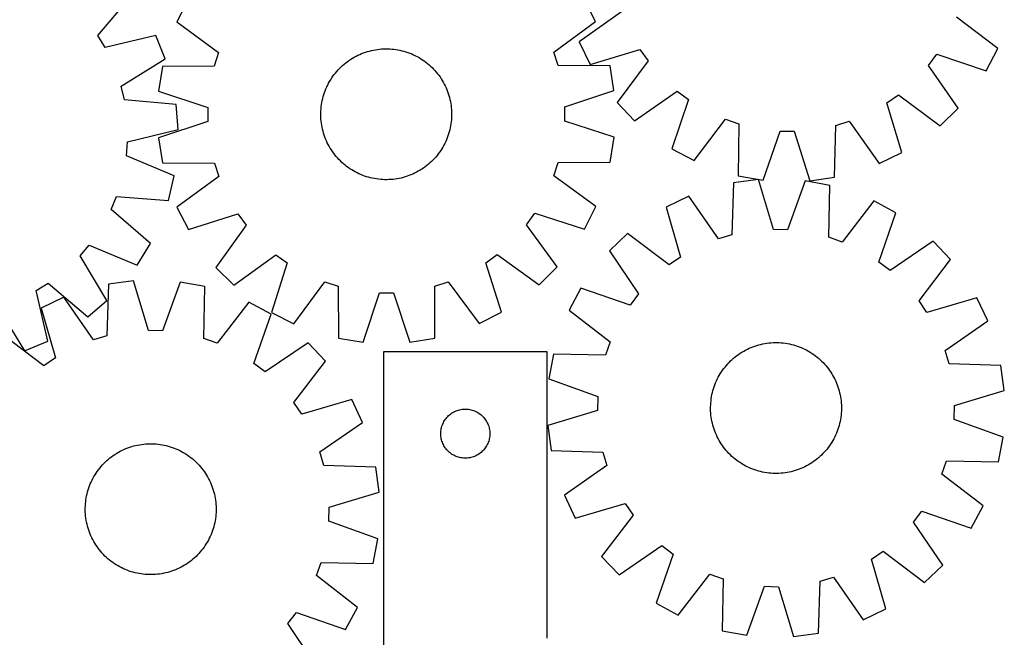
# Model space of a CAD drawing. Header units: millimetres. Extents: x 7 to 1493, y 7 to 2993.
# Tile 10 of 12: x 883 to 1485, y 2184 to 2562. Entities that reach past the tile are written whole.
import ezdxf

# ---------------------------------------------------------------- set-up
doc = ezdxf.new("R2010")
doc.units = ezdxf.units.MM
doc.layers.add('CUT', color=7, linetype='CONTINUOUS', true_color=0x000000)

msp = doc.modelspace()

# ---------------------------------------------------------------- linework, layer by layer
at = {"layer": 'CUT'}
for p, q in [((930.724076, 2552.171186), (951.266345, 2576.399061)), ((985.917324, 2574.13432), (978.951533, 2560.415417)), ((1235.041283, 2560.776359), (1228.036847, 2574.475572)), ((1250.949355, 2566.654272), (1225.052983, 2548.259907)), ((978.951533, 2560.415417), (1004.57253, 2541.639389)), ((1209.473314, 2541.928183), (1235.041283, 2560.776359)), ((1481.109276, 2544.104762), (1455.82337, 2563.329686)), ((935.190117, 2544.85177), (930.724076, 2552.171186)), ((966.131119, 2552.037116), (935.190117, 2544.85177)), ((971.99181, 2537.810984), (966.131119, 2552.037116)), ((1225.052983, 2548.259907), (1231.81475, 2534.439304)), ((1004.57253, 2541.639389), (1001.934408, 2533.480977)), ((1090.850902, 2540.549295), (1092.007332, 2541.040903)), ((1092.007332, 2541.040903), (1093.178632, 2541.495944)), ((1093.178632, 2541.495944), (1094.363648, 2541.913969)), ((1094.363648, 2541.913969), (1095.561209, 2542.294565)), ((1095.561209, 2542.294565), (1096.770134, 2542.637358)), ((1096.770134, 2542.637358), (1097.98923, 2542.942008)), ((1097.98923, 2542.942008), (1099.217294, 2543.208215)), ((1099.217294, 2543.208215), (1100.453114, 2543.435716)), ((1100.453114, 2543.435716), (1101.695469, 2543.624286)), ((1101.695469, 2543.624286), (1102.943135, 2543.773741)), ((1102.943135, 2543.773741), (1104.19488, 2543.883931)), ((1104.19488, 2543.883931), (1105.449468, 2543.954749)), ((1105.449468, 2543.954749), (1106.705662, 2543.986125)), ((1106.705662, 2543.986125), (1107.962221, 2543.978027)), ((1107.962221, 2543.978027), (1109.217906, 2543.930463)), ((1109.217906, 2543.930463), (1110.471477, 2543.843481)), ((1110.471477, 2543.843481), (1111.721698, 2543.717166)), ((1111.721698, 2543.717166), (1112.967334, 2543.551643)), ((1112.967334, 2543.551643), (1114.207156, 2543.347076)), ((1114.207156, 2543.347076), (1115.439941, 2543.103665)), ((1115.439941, 2543.103665), (1116.664471, 2542.821653)), ((1116.664471, 2542.821653), (1117.87954, 2542.501315)), ((1117.87954, 2542.501315), (1119.083946, 2542.14297)), ((1119.083946, 2542.14297), (1120.276503, 2541.74697)), ((1120.276503, 2541.74697), (1121.456032, 2541.313706)), ((1121.456032, 2541.313706), (1122.62137, 2540.843607)), ((1122.62137, 2540.843607), (1123.771367, 2540.337135)), ((1212.134423, 2533.77724), (1209.473314, 2541.928183)), ((1231.81475, 2534.439304), (1262.230723, 2543.595906)), ((1262.230723, 2543.595906), (1267.157381, 2536.578255)), ((1438.648021, 2533.795397), (1443.799782, 2540.6495)), ((1443.799782, 2540.6495), (1473.902641, 2530.510831)), ((1473.902641, 2530.510831), (1481.109276, 2544.104762)), ((944.968126, 2521.116816), (971.99181, 2537.810984)), ((1080.346914, 2533.74596), (1081.294828, 2534.570863)), ((1081.294828, 2534.570863), (1082.268186, 2535.365584)), ((1082.268186, 2535.365584), (1083.266026, 2536.129339)), ((1083.266026, 2536.129339), (1084.287363, 2536.861375)), ((1084.287363, 2536.861375), (1085.331191, 2537.560968)), ((1085.331191, 2537.560968), (1086.396478, 2538.227429)), ((1086.396478, 2538.227429), (1087.482174, 2538.860099)), ((1087.482174, 2538.860099), (1088.587207, 2539.458355)), ((1088.587207, 2539.458355), (1089.710485, 2540.021606)), ((1089.710485, 2540.021606), (1090.850902, 2540.549295)), ((1123.771367, 2540.337135), (1124.904888, 2539.794791)), ((1124.904888, 2539.794791), (1126.020814, 2539.217109)), ((1126.020814, 2539.217109), (1127.118044, 2538.604661)), ((1127.118044, 2538.604661), (1128.195495, 2537.95805)), ((1128.195495, 2537.95805), (1129.252104, 2537.277914)), ((1129.252104, 2537.277914), (1130.286828, 2536.564925)), ((1130.286828, 2536.564925), (1131.298646, 2535.819787)), ((1131.298646, 2535.819787), (1132.28656, 2535.043234)), ((1132.28656, 2535.043234), (1133.249593, 2534.236033)), ((1267.157381, 2536.578255), (1248.212639, 2511.081756)), ((970.170807, 2533.260957), (967.78532, 2518.060957)), ((1001.934408, 2533.480977), (970.170807, 2533.260957)), ((1075.244248, 2528.210294), (1076.0208, 2529.198207)), ((1076.0208, 2529.198207), (1076.828001, 2530.161241)), ((1076.828001, 2530.161241), (1077.665053, 2531.098445)), ((1077.665053, 2531.098445), (1078.53113, 2532.008893)), ((1078.53113, 2532.008893), (1079.425378, 2532.891689)), ((1079.425378, 2532.891689), (1080.346914, 2533.74596)), ((1133.249593, 2534.236033), (1134.186797, 2533.398981)), ((1134.186797, 2533.398981), (1135.097246, 2532.532904)), ((1135.097246, 2532.532904), (1135.980041, 2531.638656)), ((1135.980041, 2531.638656), (1136.834312, 2530.71712)), ((1136.834312, 2530.71712), (1137.659215, 2529.769206)), ((1137.659215, 2529.769206), (1138.453936, 2528.795848)), ((1138.453936, 2528.795848), (1139.217692, 2527.798009)), ((1243.898518, 2533.646759), (1212.134423, 2533.77724)), ((1246.326843, 2518.453544), (1243.898518, 2533.646759)), ((1456.755518, 2507.697633), (1438.648021, 2533.795397)), ((1071.269244, 2521.816536), (1071.846925, 2522.932462)), ((1071.846925, 2522.932462), (1072.459374, 2524.029692)), ((1072.459374, 2524.029692), (1073.105985, 2525.107143)), ((1073.105985, 2525.107143), (1073.78612, 2526.163752)), ((1073.78612, 2526.163752), (1074.499109, 2527.198476)), ((1074.499109, 2527.198476), (1075.244248, 2528.210294)), ((1139.217692, 2527.798009), (1139.949727, 2526.776671)), ((1139.949727, 2526.776671), (1140.649321, 2525.732843)), ((1140.649321, 2525.732843), (1141.315781, 2524.667556)), ((1141.315781, 2524.667556), (1141.948452, 2523.58186)), ((1141.948452, 2523.58186), (1142.546707, 2522.476828)), ((946.95376, 2512.775555), (944.968126, 2521.116816)), ((967.78532, 2518.060957), (997.954448, 2508.121217)), ((1068.921064, 2515.995594), (1069.317064, 2517.188151)), ((1069.317064, 2517.188151), (1069.750328, 2518.36768)), ((1069.750328, 2518.36768), (1070.220428, 2519.533018)), ((1070.220428, 2519.533018), (1070.726899, 2520.683015)), ((1070.726899, 2520.683015), (1071.269244, 2521.816536)), ((1142.546707, 2522.476828), (1143.109958, 2521.353549)), ((1143.109958, 2521.353549), (1143.637647, 2520.213132)), ((1143.637647, 2520.213132), (1144.129255, 2519.056703)), ((1144.129255, 2519.056703), (1144.584296, 2517.885402)), ((1144.584296, 2517.885402), (1145.002321, 2516.700387)), ((1145.002321, 2516.700387), (1145.382918, 2515.502825)), ((1216.185853, 2508.4288), (1246.326843, 2518.453544)), ((1258.914262, 2500.027083), (1285.012026, 2518.13458)), ((1285.012026, 2518.13458), (1291.866129, 2512.982819)), ((978.600795, 2510.047931), (946.95376, 2512.775555)), ((1067.512391, 2509.878982), (1067.716958, 2511.118804)), ((1067.716958, 2511.118804), (1067.960369, 2512.351588)), ((1067.960369, 2512.351588), (1068.242382, 2513.576119)), ((1068.242382, 2513.576119), (1068.562719, 2514.791187)), ((1068.562719, 2514.791187), (1068.921064, 2515.995594)), ((1145.382918, 2515.502825), (1145.72571, 2514.2939)), ((1145.72571, 2514.2939), (1146.03036, 2513.074804)), ((1146.03036, 2513.074804), (1146.296567, 2511.84674)), ((1146.296567, 2511.84674), (1146.524068, 2510.610921)), ((1146.524068, 2510.610921), (1146.712639, 2509.368565)), ((1248.212639, 2511.081756), (1258.914262, 2500.027083)), ((1291.866129, 2512.982819), (1281.72746, 2482.87996)), ((1413.186695, 2511.014094), (1420.204345, 2515.940752)), ((1422.343297, 2480.598121), (1413.186695, 2511.014094)), ((1420.204345, 2515.940752), (1445.700845, 2496.996009)), ((979.778527, 2494.707021), (978.600795, 2510.047931)), ((997.954448, 2508.121217), (997.966533, 2499.546882)), ((1067.077909, 2503.61731), (1067.086008, 2504.873869)), ((1067.086008, 2504.873869), (1067.133571, 2506.129554)), ((1067.133571, 2506.129554), (1067.220553, 2507.383125)), ((1067.220553, 2507.383125), (1067.346868, 2508.633346)), ((1067.346868, 2508.633346), (1067.512391, 2509.878982)), ((1146.712639, 2509.368565), (1146.862093, 2508.120899)), ((1146.862093, 2508.120899), (1146.972284, 2506.869154)), ((1146.972284, 2506.869154), (1147.043102, 2505.614566)), ((1147.043102, 2505.614566), (1147.074477, 2504.358372)), ((1216.197938, 2499.854465), (1216.185853, 2508.4288)), ((1445.700845, 2496.996009), (1456.755518, 2507.697633)), ((997.966533, 2499.546882), (967.825544, 2489.522138)), ((1067.109285, 2502.361116), (1067.077909, 2503.61731)), ((1067.180103, 2501.106528), (1067.109285, 2502.361116)), ((1067.290293, 2499.854783), (1067.180103, 2501.106528)), ((1067.439748, 2498.607117), (1067.290293, 2499.854783)), ((1067.628319, 2497.364761), (1067.439748, 2498.607117)), ((1146.805519, 2499.342336), (1146.639996, 2498.0967)), ((1146.931833, 2500.592557), (1146.805519, 2499.342336)), ((1147.018815, 2501.846128), (1146.931833, 2500.592557)), ((1147.066379, 2503.101813), (1147.018815, 2501.846128)), ((1147.074477, 2504.358372), (1147.066379, 2503.101813)), ((1246.367067, 2489.914725), (1216.197938, 2499.854465)), ((1295.321391, 2475.673325), (1314.546315, 2500.959231)), ((1314.546315, 2500.959231), (1322.656936, 2498.177649)), ((1381.931726, 2497.21577), (1390.128329, 2499.732726)), ((1390.128329, 2499.732726), (1408.522694, 2473.836354)), ((948.918695, 2487.180701), (979.778527, 2494.707021)), ((1067.85582, 2496.128942), (1067.628319, 2497.364761)), ((1068.122027, 2494.900878), (1067.85582, 2496.128942)), ((1068.426677, 2493.681782), (1068.122027, 2494.900878)), ((1068.769469, 2492.472857), (1068.426677, 2493.681782)), ((1069.150065, 2491.275295), (1068.769469, 2492.472857)), ((1145.589668, 2493.184495), (1145.231322, 2491.980088)), ((1145.910005, 2494.399563), (1145.589668, 2493.184495)), ((1146.192018, 2495.624094), (1145.910005, 2494.399563)), ((1146.435428, 2496.856878), (1146.192018, 2495.624094)), ((1146.639996, 2498.0967), (1146.435428, 2496.856878)), ((1322.656936, 2498.177649), (1322.316784, 2466.415108)), ((1337.472353, 2463.761946), (1347.942567, 2493.7511)), ((1347.942567, 2493.7511), (1356.515782, 2493.611978)), ((1356.515782, 2493.611978), (1366.007444, 2463.298893)), ((1381.241119, 2465.458915), (1381.931726, 2497.21577)), ((948.229554, 2478.634097), (948.918695, 2487.180701)), ((967.825544, 2489.522138), (970.253868, 2474.328923)), ((1069.56809, 2490.09028), (1069.150065, 2491.275295)), ((1070.023131, 2488.918979), (1069.56809, 2490.09028)), ((1070.514739, 2487.76255), (1070.023131, 2488.918979)), ((1071.042429, 2486.622133), (1070.514739, 2487.76255)), ((1071.605679, 2485.498854), (1071.042429, 2486.622133)), ((1143.425487, 2487.292667), (1142.883143, 2486.159146)), ((1143.931959, 2488.442664), (1143.425487, 2487.292667)), ((1144.402059, 2489.608002), (1143.931959, 2488.442664)), ((1144.835322, 2490.787531), (1144.402059, 2489.608002)), ((1145.231322, 2491.980088), (1144.835322, 2490.787531)), ((1243.981579, 2474.714725), (1246.367067, 2489.914725)), ((1072.203935, 2484.393822), (1071.605679, 2485.498854)), ((1072.836605, 2483.308126), (1072.203935, 2484.393822)), ((1073.503066, 2482.242839), (1072.836605, 2483.308126)), ((1074.202659, 2481.199011), (1073.503066, 2482.242839)), ((1074.934695, 2480.177673), (1074.202659, 2481.199011)), ((1139.653278, 2480.777206), (1138.908139, 2479.765388)), ((1140.366266, 2481.81193), (1139.653278, 2480.777206)), ((1141.046402, 2482.868539), (1140.366266, 2481.81193)), ((1141.693013, 2483.94599), (1141.046402, 2482.868539)), ((1142.305461, 2485.04322), (1141.693013, 2483.94599)), ((1142.883143, 2486.159146), (1142.305461, 2485.04322)), ((1281.72746, 2482.87996), (1295.321391, 2475.673325)), ((1408.522694, 2473.836354), (1422.343297, 2480.598121)), ((977.48479, 2466.2605), (948.229554, 2478.634097)), ((1075.69845, 2479.179833), (1074.934695, 2480.177673)), ((1076.493172, 2478.206476), (1075.69845, 2479.179833)), ((1077.318075, 2477.258562), (1076.493172, 2478.206476)), ((1078.172345, 2476.337026), (1077.318075, 2477.258562)), ((1079.055141, 2475.442778), (1078.172345, 2476.337026)), ((1079.96559, 2474.576701), (1079.055141, 2475.442778)), ((1080.902793, 2473.739649), (1079.96559, 2474.576701)), ((1134.727008, 2475.083993), (1133.805473, 2474.229722)), ((1135.621256, 2475.966789), (1134.727008, 2475.083993)), ((1136.487334, 2476.877237), (1135.621256, 2475.966789)), ((1137.324386, 2477.814441), (1136.487334, 2476.877237)), ((1138.131586, 2478.777475), (1137.324386, 2477.814441)), ((1138.908139, 2479.765388), (1138.131586, 2478.777475)), ((1209.579856, 2466.336293), (1212.217978, 2474.494705)), ((1212.217978, 2474.494705), (1243.981579, 2474.714725)), ((970.253868, 2474.328923), (1002.017963, 2474.198441)), ((1002.017963, 2474.198441), (1004.679072, 2466.047498)), ((1081.865827, 2472.932448), (1080.902793, 2473.739649)), ((1082.85374, 2472.155895), (1081.865827, 2472.932448)), ((1083.865558, 2471.410757), (1082.85374, 2472.155895)), ((1084.900282, 2470.697768), (1083.865558, 2471.410757)), ((1085.956891, 2470.017632), (1084.900282, 2470.697768)), ((1087.034342, 2469.371021), (1085.956891, 2470.017632)), ((1088.131572, 2468.758573), (1087.034342, 2469.371021)), ((1089.247498, 2468.180891), (1088.131572, 2468.758573)), ((1125.56518, 2468.517327), (1124.441901, 2467.954076)), ((1126.670213, 2469.115583), (1125.56518, 2468.517327)), ((1127.755908, 2469.748253), (1126.670213, 2469.115583)), ((1128.821195, 2470.414714), (1127.755908, 2469.748253)), ((1129.865023, 2471.114307), (1128.821195, 2470.414714)), ((1130.886361, 2471.846343), (1129.865023, 2471.114307)), ((1131.884201, 2472.610098), (1130.886361, 2471.846343)), ((1132.857558, 2473.404819), (1131.884201, 2472.610098)), ((1133.805473, 2474.229722), (1132.857558, 2473.404819)), ((973.864278, 2451.306489), (977.48479, 2466.2605)), ((1004.679072, 2466.047498), (979.111104, 2447.199323)), ((1090.381019, 2467.638547), (1089.247498, 2468.180891)), ((1091.531016, 2467.132075), (1090.381019, 2467.638547)), ((1092.696354, 2466.661976), (1091.531016, 2467.132075)), ((1093.875884, 2466.228712), (1092.696354, 2466.661976)), ((1095.06844, 2465.832712), (1093.875884, 2466.228712)), ((1096.272847, 2465.474367), (1095.06844, 2465.832712)), ((1097.487915, 2465.154029), (1096.272847, 2465.474367)), ((1098.712446, 2464.872016), (1097.487915, 2465.154029)), ((1099.945231, 2464.628606), (1098.712446, 2464.872016)), ((1101.185053, 2464.424039), (1099.945231, 2464.628606)), ((1102.430689, 2464.258516), (1101.185053, 2464.424039)), ((1103.680909, 2464.132201), (1102.430689, 2464.258516)), ((1104.934481, 2464.045219), (1103.680909, 2464.132201)), ((1106.190165, 2463.997655), (1104.934481, 2464.045219)), ((1107.446725, 2463.989557), (1106.190165, 2463.997655)), ((1108.702918, 2464.020933), (1107.446725, 2463.989557)), ((1109.957507, 2464.091751), (1108.702918, 2464.020933)), ((1111.209251, 2464.201941), (1109.957507, 2464.091751)), ((1112.456917, 2464.351395), (1111.209251, 2464.201941)), ((1113.699273, 2464.539966), (1112.456917, 2464.351395)), ((1114.935093, 2464.767467), (1113.699273, 2464.539966)), ((1116.163156, 2465.033674), (1114.935093, 2464.767467)), ((1117.382252, 2465.338324), (1116.163156, 2465.033674)), ((1118.591178, 2465.681117), (1117.382252, 2465.338324)), ((1119.788739, 2466.061713), (1118.591178, 2465.681117)), ((1120.973755, 2466.479738), (1119.788739, 2466.061713)), ((1122.145055, 2466.934779), (1120.973755, 2466.479738)), ((1123.301484, 2467.426387), (1122.145055, 2466.934779)), ((1124.441901, 2467.954076), (1123.301484, 2467.426387)), ((1235.200854, 2447.560265), (1209.579856, 2466.336293)), ((1334.645838, 2464.041741), (1319.393354, 2462.018805)), ((1322.316784, 2466.415108), (1337.472353, 2463.761946)), ((1343.864507, 2433.644522), (1334.645838, 2464.041741)), ((1363.175611, 2463.322088), (1352.436124, 2433.428306)), ((1378.306707, 2460.532737), (1363.175611, 2463.322088)), ((1366.007444, 2463.298893), (1381.241119, 2465.458915)), ((1319.393354, 2462.018805), (1318.417182, 2430.269445)), ((1377.680925, 2428.774539), (1378.306707, 2460.532737)), ((938.892614, 2445.769398), (942.189073, 2453.684746)), ((942.189073, 2453.684746), (973.864278, 2451.306489)), ((1292.037543, 2453.887051), (1278.15669, 2447.249848)), ((1310.198275, 2427.826304), (1292.037543, 2453.887051)), ((1405.217748, 2451.032122), (1385.766203, 2425.92013)), ((1418.746319, 2443.703526), (1405.217748, 2451.032122)), ((962.892346, 2424.961043), (938.892614, 2445.769398)), ((979.111104, 2447.199323), (986.115539, 2433.50011)), ((1228.235062, 2433.841362), (1235.200854, 2447.560265)), ((1278.15669, 2447.249848), (1287.039386, 2416.752759)), ((986.115539, 2433.50011), (1016.36531, 2443.19166)), ((1016.36531, 2443.19166), (1021.414955, 2436.26198)), ((1192.928002, 2436.503717), (1197.958093, 2443.447604)), ((1197.958093, 2443.447604), (1228.235062, 2433.841362)), ((1408.337342, 2413.693062), (1418.746319, 2443.703526)), ((1021.414955, 2436.26198), (1002.922778, 2410.435363)), ((1211.492907, 2410.72933), (1192.928002, 2436.503717)), ((1352.436124, 2433.428306), (1343.864507, 2433.644522)), ((1254.652618, 2431.06268), (1243.50215, 2420.460905)), ((1279.977714, 2411.889411), (1254.652618, 2431.06268)), ((1318.417182, 2430.269445), (1310.198275, 2427.826304)), ((1385.766203, 2425.92013), (1377.680925, 2428.774539)), ((1441.404388, 2426.351935), (1415.144837, 2408.47987)), ((1452.006163, 2415.201468), (1441.404388, 2426.351935)), ((919.856907, 2417.398485), (925.438002, 2423.907767)), ((925.438002, 2423.907767), (954.827991, 2411.857733)), ((954.827991, 2411.857733), (962.892346, 2424.961043)), ((1243.50215, 2420.460905), (1261.374216, 2394.201354)), ((936.251873, 2390.192239), (919.856907, 2417.398485)), ((1013.817682, 2399.571127), (1039.59207, 2418.136032)), ((1039.59207, 2418.136032), (1046.535956, 2413.105941)), ((1167.872374, 2413.276958), (1174.802054, 2418.326602)), ((1174.802054, 2418.326602), (1200.628671, 2399.834426)), ((1287.039386, 2416.752759), (1279.977714, 2411.889411)), ((1432.832894, 2389.876372), (1452.006163, 2415.201468)), ((1002.922778, 2410.435363), (1013.817682, 2399.571127)), ((1046.535956, 2413.105941), (1036.929715, 2382.828972)), ((1177.563924, 2383.027187), (1167.872374, 2413.276958)), ((1200.628671, 2399.834426), (1211.492907, 2410.72933)), ((1415.144837, 2408.47987), (1408.337342, 2413.693062)), ((952.586938, 2402.234154), (937.330119, 2400.244173)), ((961.739916, 2371.81709), (952.586938, 2402.234154)), ((892.98578, 2396.298501), (900.305195, 2400.764542)), ((900.171126, 2365.3575), (892.98578, 2396.298501)), ((900.305195, 2400.764542), (924.53307, 2380.222273)), ((937.330119, 2400.244173), (936.285359, 2368.496996)), ((981.115089, 2401.452868), (970.311046, 2371.582357)), ((996.240124, 2398.630836), (981.115089, 2401.452868)), ((995.545734, 2366.874064), (996.240124, 2398.630836)), ((1050.648617, 2375.86318), (1069.424646, 2401.484178)), ((1069.424646, 2401.484178), (1077.583057, 2398.846056)), ((1077.583057, 2398.846056), (1077.803077, 2367.082455)), ((1136.735111, 2367.165516), (1136.865593, 2398.929611)), ((1136.865593, 2398.929611), (1145.016536, 2401.59072)), ((1145.016536, 2401.59072), (1163.864712, 2376.022751)), ((1226.150559, 2397.802836), (1218.821964, 2384.274265)), ((1256.161023, 2387.393858), (1226.150559, 2397.802836)), ((909.956804, 2392.171536), (896.061645, 2385.564336)), ((928.061193, 2366.071616), (909.956804, 2392.171536)), ((924.53307, 2380.222273), (936.251873, 2390.192239)), ((1093.003077, 2364.696968), (1102.942817, 2394.866096)), ((1102.942817, 2394.866096), (1111.517153, 2394.878181)), ((1111.517153, 2394.878181), (1121.541896, 2364.737191)), ((1261.374216, 2394.201354), (1256.161023, 2387.393858)), ((1468.193331, 2391.697396), (1437.696242, 2382.814699)), ((1474.830534, 2377.816543), (1468.193331, 2391.697396)), ((869.250825, 2386.520492), (885.944994, 2359.496808)), ((896.061645, 2385.564336), (904.878436, 2355.048128)), ((1023.130577, 2389.072106), (1003.624827, 2364.002194)), ((1036.643284, 2381.7143), (1023.130577, 2389.072106)), ((1218.821964, 2384.274265), (1243.933955, 2364.82272)), ((1437.696242, 2382.814699), (1432.832894, 2389.876372)), ((1026.169498, 2351.726394), (1036.643284, 2381.7143)), ((1036.929715, 2382.828972), (1050.648617, 2375.86318)), ((1163.864712, 2376.022751), (1177.563924, 2383.027187)), ((1448.769787, 2359.655811), (1474.830534, 2377.816543)), ((897.806274, 2350.200047), (872.522657, 2369.427982)), ((936.285359, 2368.496996), (928.061193, 2366.071616)), ((970.311046, 2371.582357), (961.739916, 2371.81709)), ((1003.624827, 2364.002194), (995.545734, 2366.874064)), ((1077.803077, 2367.082455), (1093.003077, 2364.696968)), ((1121.541896, 2364.737191), (1136.735111, 2367.165516)), ((885.944994, 2359.496808), (900.171126, 2365.3575)), ((1059.263816, 2364.313801), (1032.965716, 2346.498507)), ((1069.841477, 2353.140456), (1059.263816, 2364.313801)), ((1243.933955, 2364.82272), (1241.079546, 2356.737441)), ((1326.740206, 2359.836899), (1327.860775, 2360.40552)), ((1327.860775, 2360.40552), (1328.998653, 2360.938663)), ((1328.998653, 2360.938663), (1330.152715, 2361.435801)), ((1330.152715, 2361.435801), (1331.321824, 2361.896444)), ((1331.321824, 2361.896444), (1332.504825, 2362.320137)), ((1332.504825, 2362.320137), (1333.700551, 2362.706462)), ((1333.700551, 2362.706462), (1334.907821, 2363.055038)), ((1334.907821, 2363.055038), (1336.125445, 2363.365521)), ((1336.125445, 2363.365521), (1337.35222, 2363.637603)), ((1337.35222, 2363.637603), (1338.586936, 2363.871018)), ((1338.586936, 2363.871018), (1339.828375, 2364.065534)), ((1339.828375, 2364.065534), (1341.075311, 2364.22096)), ((1341.075311, 2364.22096), (1342.326514, 2364.337141)), ((1342.326514, 2364.337141), (1343.580749, 2364.413964)), ((1343.580749, 2364.413964), (1344.836778, 2364.451353)), ((1344.836778, 2364.451353), (1346.093362, 2364.44927)), ((1346.093362, 2364.44927), (1347.34926, 2364.407719)), ((1347.34926, 2364.407719), (1348.603233, 2364.326739)), ((1348.603233, 2364.326739), (1349.854044, 2364.20641)), ((1349.854044, 2364.20641), (1351.100458, 2364.046852)), ((1351.100458, 2364.046852), (1352.341245, 2363.848222)), ((1352.341245, 2363.848222), (1353.575181, 2363.610716)), ((1353.575181, 2363.610716), (1354.801048, 2363.334569)), ((1354.801048, 2363.334569), (1356.017636, 2363.020052)), ((1356.017636, 2363.020052), (1357.223744, 2362.667476)), ((1357.223744, 2362.667476), (1358.418183, 2362.27719)), ((1358.418183, 2362.27719), (1359.599773, 2361.849578)), ((1359.599773, 2361.849578), (1360.767348, 2361.385062)), ((1360.767348, 2361.385062), (1361.919756, 2360.884102)), ((1361.919756, 2360.884102), (1363.055861, 2360.34719)), ((1363.055861, 2360.34719), (1364.174539, 2359.774857)), ((904.878436, 2355.048128), (897.806274, 2350.200047)), ((1205.412353, 2358.792747), (1105.412353, 2358.792747)), ((1105.412353, 2358.792747), (1105.412353, 2108.792747)), ((1205.412353, 2183.792747), (1205.412353, 2358.792747)), ((1209.321348, 2357.363224), (1206.531998, 2342.232128)), ((1241.079546, 2356.737441), (1209.321348, 2357.363224)), ((1317.609918, 2353.226448), (1318.527354, 2354.085121)), ((1318.527354, 2354.085121), (1319.471308, 2354.914552)), ((1319.471308, 2354.914552), (1320.44085, 2355.713924)), ((1320.44085, 2355.713924), (1321.435022, 2356.482448)), ((1321.435022, 2356.482448), (1322.452844, 2357.219364)), ((1322.452844, 2357.219364), (1323.493311, 2357.923947)), ((1323.493311, 2357.923947), (1324.555395, 2358.595499)), ((1324.555395, 2358.595499), (1325.63805, 2359.23336)), ((1325.63805, 2359.23336), (1326.740206, 2359.836899)), ((1364.174539, 2359.774857), (1365.274689, 2359.167668)), ((1365.274689, 2359.167668), (1366.355223, 2358.526223)), ((1366.355223, 2358.526223), (1367.415076, 2357.851153)), ((1367.415076, 2357.851153), (1368.453201, 2357.143126)), ((1368.453201, 2357.143126), (1369.468574, 2356.40284)), ((1369.468574, 2356.40284), (1370.460194, 2355.631025)), ((1370.460194, 2355.631025), (1371.427081, 2354.828444)), ((1371.427081, 2354.828444), (1372.368281, 2353.995888)), ((1372.368281, 2353.995888), (1373.282865, 2353.134179)), ((1451.212929, 2351.436904), (1448.769787, 2359.655811)), ((1032.965716, 2346.498507), (1026.169498, 2351.726394)), ((1050.613542, 2327.85684), (1069.841477, 2353.140456)), ((1312.71096, 2347.509718), (1313.451246, 2348.525091)), ((1313.451246, 2348.525091), (1314.223061, 2349.516711)), ((1314.223061, 2349.516711), (1315.025642, 2350.483598)), ((1315.025642, 2350.483598), (1315.858198, 2351.424798)), ((1315.858198, 2351.424798), (1316.719907, 2352.339382)), ((1316.719907, 2352.339382), (1317.609918, 2353.226448)), ((1373.282865, 2353.134179), (1374.169931, 2352.244168)), ((1374.169931, 2352.244168), (1375.028604, 2351.326732)), ((1375.028604, 2351.326732), (1375.858036, 2350.382778)), ((1375.858036, 2350.382778), (1376.657407, 2349.413236)), ((1376.657407, 2349.413236), (1377.425931, 2348.419063)), ((1377.425931, 2348.419063), (1378.162847, 2347.401242)), ((1482.962288, 2350.460732), (1451.212929, 2351.436904)), ((1484.985224, 2335.208247), (1482.962288, 2350.460732)), ((1206.531998, 2342.232128), (1236.425779, 2331.492641)), ((1308.969984, 2340.976273), (1309.506896, 2342.112377)), ((1309.506896, 2342.112377), (1310.079229, 2343.231056)), ((1310.079229, 2343.231056), (1310.686417, 2344.331205)), ((1310.686417, 2344.331205), (1311.327863, 2345.41174)), ((1311.327863, 2345.41174), (1312.002933, 2346.471593)), ((1312.002933, 2346.471593), (1312.71096, 2347.509718)), ((1378.162847, 2347.401242), (1378.86743, 2346.360775)), ((1378.86743, 2346.360775), (1379.538982, 2345.298691)), ((1379.538982, 2345.298691), (1380.176843, 2344.216036)), ((1380.176843, 2344.216036), (1380.780382, 2343.11388)), ((1380.780382, 2343.11388), (1381.349003, 2341.99331)), ((1381.349003, 2341.99331), (1381.882146, 2340.855433)), ((1306.834034, 2335.074153), (1307.186609, 2336.280261)), ((1307.186609, 2336.280261), (1307.576896, 2337.4747)), ((1307.576896, 2337.4747), (1308.004508, 2338.65629)), ((1308.004508, 2338.65629), (1308.469023, 2339.823865)), ((1308.469023, 2339.823865), (1308.969984, 2340.976273)), ((1381.882146, 2340.855433), (1382.379284, 2339.70137)), ((1382.379284, 2339.70137), (1382.839927, 2338.532262)), ((1382.839927, 2338.532262), (1383.26362, 2337.349261)), ((1383.26362, 2337.349261), (1383.649946, 2336.153535)), ((1383.649946, 2336.153535), (1383.998521, 2334.946265)), ((1236.425779, 2331.492641), (1236.209563, 2322.921024)), ((1305.647676, 2328.910561), (1305.807233, 2330.156975)), ((1305.807233, 2330.156975), (1306.005863, 2331.397762)), ((1306.005863, 2331.397762), (1306.243369, 2332.631698)), ((1306.243369, 2332.631698), (1306.519517, 2333.857565)), ((1306.519517, 2333.857565), (1306.834034, 2335.074153)), ((1383.998521, 2334.946265), (1384.309004, 2333.728641)), ((1384.309004, 2333.728641), (1384.581087, 2332.501866)), ((1384.581087, 2332.501866), (1384.814501, 2331.267149)), ((1384.814501, 2331.267149), (1385.009017, 2330.025711)), ((1385.009017, 2330.025711), (1385.164443, 2328.778775)), ((1454.588005, 2325.989579), (1484.985224, 2335.208247)), ((1055.461622, 2320.784677), (1050.613542, 2327.85684)), ((1085.97783, 2329.601469), (1055.461622, 2320.784677)), ((1092.58503, 2315.706309), (1085.97783, 2329.601469)), ((1305.402733, 2323.893295), (1305.404815, 2325.149879)), ((1305.440121, 2322.637266), (1305.402733, 2323.893295)), ((1305.404815, 2325.149879), (1305.446367, 2326.405777)), ((1305.446367, 2326.405777), (1305.527347, 2327.65975)), ((1305.527347, 2327.65975), (1305.647676, 2328.910561)), ((1385.164443, 2328.778775), (1385.280624, 2327.527572)), ((1385.280624, 2327.527572), (1385.357447, 2326.273337)), ((1385.357447, 2326.273337), (1385.394836, 2325.017308)), ((1385.394836, 2325.017308), (1385.392754, 2323.760724)), ((1454.37179, 2317.417962), (1454.588005, 2325.989579)), ((1143.186928, 2317.484064), (1143.650556, 2318.10189)), ((1143.650556, 2318.10189), (1144.145374, 2318.695029)), ((1144.145374, 2318.695029), (1144.67007, 2319.26191)), ((1144.67007, 2319.26191), (1145.223253, 2319.801028)), ((1145.223253, 2319.801028), (1145.803455, 2320.310954)), ((1145.803455, 2320.310954), (1146.409138, 2320.790336)), ((1146.409138, 2320.790336), (1147.038697, 2321.237902)), ((1147.038697, 2321.237902), (1147.690461, 2321.652467)), ((1147.690461, 2321.652467), (1148.362701, 2322.032929)), ((1148.362701, 2322.032929), (1149.053637, 2322.378281)), ((1149.053637, 2322.378281), (1149.761434, 2322.687607)), ((1149.761434, 2322.687607), (1150.484217, 2322.960086)), ((1150.484217, 2322.960086), (1151.220068, 2323.194995)), ((1151.220068, 2323.194995), (1151.967036, 2323.391713)), ((1151.967036, 2323.391713), (1152.723141, 2323.549717)), ((1152.723141, 2323.549717), (1153.486377, 2323.668587)), ((1153.486377, 2323.668587), (1154.254721, 2323.74801)), ((1154.254721, 2323.74801), (1155.026134, 2323.787774)), ((1155.026134, 2323.787774), (1155.798571, 2323.787774)), ((1155.798571, 2323.787774), (1156.569985, 2323.74801)), ((1156.569985, 2323.74801), (1157.338328, 2323.668587)), ((1157.338328, 2323.668587), (1158.101564, 2323.549717)), ((1158.101564, 2323.549717), (1158.857669, 2323.391713)), ((1158.857669, 2323.391713), (1159.604637, 2323.194995)), ((1159.604637, 2323.194995), (1160.340488, 2322.960086)), ((1160.340488, 2322.960086), (1161.063271, 2322.687607)), ((1161.063271, 2322.687607), (1161.771068, 2322.378281)), ((1161.771068, 2322.378281), (1162.462004, 2322.032929)), ((1162.462004, 2322.032929), (1163.134245, 2321.652467)), ((1163.134245, 2321.652467), (1163.786008, 2321.237902)), ((1163.786008, 2321.237902), (1164.415567, 2320.790336)), ((1164.415567, 2320.790336), (1165.02125, 2320.310954)), ((1165.02125, 2320.310954), (1165.601453, 2319.801028)), ((1165.601453, 2319.801028), (1166.154635, 2319.26191)), ((1166.154635, 2319.26191), (1166.679332, 2318.695029)), ((1166.679332, 2318.695029), (1167.17415, 2318.10189)), ((1167.17415, 2318.10189), (1167.637778, 2317.484064)), ((1236.209563, 2322.921024), (1205.812345, 2313.702355)), ((1305.516945, 2321.383031), (1305.440121, 2322.637266)), ((1305.633126, 2320.131828), (1305.516945, 2321.383031)), ((1305.788552, 2318.884892), (1305.633126, 2320.131828)), ((1305.983068, 2317.643453), (1305.788552, 2318.884892)), ((1384.990336, 2318.753628), (1384.791706, 2317.51284)), ((1385.149893, 2320.000042), (1384.990336, 2318.753628)), ((1385.270222, 2321.250853), (1385.149893, 2320.000042)), ((1385.351202, 2322.504826), (1385.270222, 2321.250853)), ((1385.392754, 2323.760724), (1385.351202, 2322.504826)), ((1066.48511, 2297.60192), (1092.58503, 2315.706309)), ((1140.591034, 2311.101106), (1140.729517, 2311.861028)), ((1140.729517, 2311.861028), (1140.906937, 2312.612814)), ((1140.906937, 2312.612814), (1141.122822, 2313.35447)), ((1141.122822, 2313.35447), (1141.3766, 2314.084029)), ((1141.3766, 2314.084029), (1141.667599, 2314.799556)), ((1141.667599, 2314.799556), (1141.995046, 2315.499154)), ((1141.995046, 2315.499154), (1142.358074, 2316.180968)), ((1142.358074, 2316.180968), (1142.755719, 2316.84319)), ((1142.755719, 2316.84319), (1143.186928, 2317.484064)), ((1167.637778, 2317.484064), (1168.068986, 2316.84319)), ((1168.068986, 2316.84319), (1168.466631, 2316.180968)), ((1168.466631, 2316.180968), (1168.829659, 2315.499154)), ((1168.829659, 2315.499154), (1169.157106, 2314.799556)), ((1169.157106, 2314.799556), (1169.448105, 2314.084029)), ((1169.448105, 2314.084029), (1169.701883, 2313.35447)), ((1169.701883, 2313.35447), (1169.917768, 2312.612814)), ((1169.917768, 2312.612814), (1170.095188, 2311.861028)), ((1170.095188, 2311.861028), (1170.233671, 2311.101106)), ((1205.812345, 2313.702355), (1207.835281, 2298.449871)), ((1306.216482, 2316.408737), (1305.983068, 2317.643453)), ((1306.488565, 2315.181961), (1306.216482, 2316.408737)), ((1306.799048, 2313.964338), (1306.488565, 2315.181961)), ((1307.147623, 2312.757067), (1306.799048, 2313.964338)), ((1307.533948, 2311.561342), (1307.147623, 2312.757067)), ((1383.61096, 2312.630342), (1383.220673, 2311.435903)), ((1383.963535, 2313.83645), (1383.61096, 2312.630342)), ((1384.278052, 2315.053038), (1383.963535, 2313.83645)), ((1384.5542, 2316.278904), (1384.278052, 2315.053038)), ((1384.791706, 2317.51284), (1384.5542, 2316.278904)), ((1484.265571, 2306.678475), (1454.37179, 2317.417962)), ((1140.412353, 2308.792747), (1140.432241, 2309.564929)), ((1140.432241, 2308.020566), (1140.412353, 2308.792747)), ((1140.432241, 2309.564929), (1140.491854, 2310.335062)), ((1140.491854, 2307.250432), (1140.432241, 2308.020566)), ((1140.491854, 2310.335062), (1140.591034, 2311.101106)), ((1140.591034, 2306.484389), (1140.491854, 2307.250432)), ((1140.729517, 2305.724466), (1140.591034, 2306.484389)), ((1170.233671, 2306.484389), (1170.095188, 2305.724466)), ((1170.233671, 2311.101106), (1170.332851, 2310.335062)), ((1170.332851, 2307.250432), (1170.233671, 2306.484389)), ((1170.332851, 2310.335062), (1170.392464, 2309.564929)), ((1170.392464, 2308.020566), (1170.332851, 2307.250432)), ((1170.392464, 2309.564929), (1170.412353, 2308.792747)), ((1170.412353, 2308.792747), (1170.392464, 2308.020566)), ((1307.957642, 2310.378341), (1307.533948, 2311.561342)), ((1308.418284, 2309.209232), (1307.957642, 2310.378341)), ((1308.915423, 2308.05517), (1308.418284, 2309.209232)), ((1309.448566, 2306.917292), (1308.915423, 2308.05517)), ((1310.017187, 2305.796722), (1309.448566, 2306.917292)), ((1310.620726, 2304.694566), (1310.017187, 2305.796722)), ((1381.290673, 2306.798225), (1380.71834, 2305.679546)), ((1381.827585, 2307.934329), (1381.290673, 2306.798225)), ((1382.328546, 2309.086738), (1381.827585, 2307.934329)), ((1382.793061, 2310.254313), (1382.328546, 2309.086738)), ((1383.220673, 2311.435903), (1382.793061, 2310.254313)), ((1481.476221, 2291.547379), (1484.265571, 2306.678475)), ((947.872161, 2299.63816), (949.042262, 2300.096276)), ((949.042262, 2300.096276), (950.226175, 2300.517413)), ((950.226175, 2300.517413), (951.422733, 2300.901154)), ((951.422733, 2300.901154), (952.630754, 2301.24712)), ((952.630754, 2301.24712), (953.849045, 2301.554972)), ((953.849045, 2301.554972), (955.076405, 2301.824404)), ((955.076405, 2301.824404), (956.311623, 2302.05515)), ((956.311623, 2302.05515), (957.553479, 2302.246984)), ((957.553479, 2302.246984), (958.800748, 2302.399715)), ((958.800748, 2302.399715), (960.052199, 2302.513194)), ((960.052199, 2302.513194), (961.306597, 2302.587307)), ((961.306597, 2302.587307), (962.562704, 2302.621982)), ((962.562704, 2302.621982), (963.81928, 2302.617185)), ((963.81928, 2302.617185), (965.075086, 2302.57292)), ((965.075086, 2302.57292), (966.328881, 2302.489231)), ((966.328881, 2302.489231), (967.579429, 2302.366201)), ((967.579429, 2302.366201), (968.825496, 2302.203951)), ((968.825496, 2302.203951), (970.065851, 2302.002641)), ((970.065851, 2302.002641), (971.299271, 2301.762469)), ((971.299271, 2301.762469), (972.524538, 2301.483674)), ((972.524538, 2301.483674), (973.740444, 2301.16653)), ((973.740444, 2301.16653), (974.945788, 2300.811349)), ((974.945788, 2300.811349), (976.13938, 2300.418484)), ((976.13938, 2300.418484), (977.320044, 2299.98832)), ((977.320044, 2299.98832), (978.486613, 2299.521283)), ((1140.906937, 2304.97268), (1140.729517, 2305.724466)), ((1141.122822, 2304.231025), (1140.906937, 2304.97268)), ((1141.3766, 2303.501466), (1141.122822, 2304.231025)), ((1141.667599, 2302.785939), (1141.3766, 2303.501466)), ((1141.995046, 2302.08634), (1141.667599, 2302.785939)), ((1142.358074, 2301.404526), (1141.995046, 2302.08634)), ((1142.755719, 2300.742304), (1142.358074, 2301.404526)), ((1143.186928, 2300.101431), (1142.755719, 2300.742304)), ((1143.650556, 2299.483605), (1143.186928, 2300.101431)), ((1167.637778, 2300.101431), (1167.17415, 2299.483605)), ((1168.068986, 2300.742304), (1167.637778, 2300.101431)), ((1168.466631, 2301.404526), (1168.068986, 2300.742304)), ((1168.829659, 2302.08634), (1168.466631, 2301.404526)), ((1169.157106, 2302.785939), (1168.829659, 2302.08634)), ((1169.448105, 2303.501466), (1169.157106, 2302.785939)), ((1169.701883, 2304.231025), (1169.448105, 2303.501466)), ((1169.917768, 2304.97268), (1169.701883, 2304.231025)), ((1170.095188, 2305.724466), (1169.917768, 2304.97268)), ((1311.258586, 2303.611912), (1310.620726, 2304.694566)), ((1311.930139, 2302.549827), (1311.258586, 2303.611912)), ((1312.634722, 2301.509361), (1311.930139, 2302.549827)), ((1313.371638, 2300.491539), (1312.634722, 2301.509361)), ((1314.140161, 2299.497367), (1313.371638, 2300.491539)), ((1377.346323, 2300.385511), (1376.574508, 2299.393892)), ((1378.086609, 2301.400885), (1377.346323, 2300.385511)), ((1378.794636, 2302.43901), (1378.086609, 2301.400885)), ((1379.469706, 2303.498863), (1378.794636, 2302.43901)), ((1380.111152, 2304.579397), (1379.469706, 2303.498863)), ((1380.71834, 2305.679546), (1380.111152, 2304.579397)), ((937.176691, 2293.140002), (938.147957, 2293.937277)), ((938.147957, 2293.937277), (939.143787, 2294.703651)), ((939.143787, 2294.703651), (940.163199, 2295.438367)), ((940.163199, 2295.438367), (941.205185, 2296.1407)), ((941.205185, 2296.1407), (942.268718, 2296.809957)), ((942.268718, 2296.809957), (943.352748, 2297.445477)), ((943.352748, 2297.445477), (944.456205, 2298.046633)), ((944.456205, 2298.046633), (945.578, 2298.612833)), ((945.578, 2298.612833), (946.717027, 2299.143516)), ((946.717027, 2299.143516), (947.872161, 2299.63816)), ((978.486613, 2299.521283), (979.637936, 2299.017834)), ((979.637936, 2299.017834), (980.772878, 2298.478469)), ((980.772878, 2298.478469), (981.890317, 2297.903721)), ((981.890317, 2297.903721), (982.989152, 2297.294157)), ((982.989152, 2297.294157), (984.068298, 2296.650378)), ((984.068298, 2296.650378), (985.12669, 2295.973021)), ((985.12669, 2295.973021), (986.163284, 2295.262752)), ((986.163284, 2295.262752), (987.177055, 2294.520274)), ((987.177055, 2294.520274), (988.167005, 2293.746319)), ((1068.910491, 2289.377754), (1066.48511, 2297.60192)), ((1144.145374, 2298.890465), (1143.650556, 2299.483605)), ((1144.67007, 2298.323585), (1144.145374, 2298.890465)), ((1145.223253, 2297.784467), (1144.67007, 2298.323585)), ((1145.803455, 2297.274541), (1145.223253, 2297.784467)), ((1146.409138, 2296.795159), (1145.803455, 2297.274541)), ((1147.038697, 2296.347592), (1146.409138, 2296.795159)), ((1147.690461, 2295.933028), (1147.038697, 2296.347592)), ((1148.362701, 2295.552565), (1147.690461, 2295.933028)), ((1149.053637, 2295.207213), (1148.362701, 2295.552565)), ((1149.761434, 2294.897888), (1149.053637, 2295.207213)), ((1150.484217, 2294.625409), (1149.761434, 2294.897888)), ((1151.220068, 2294.390499), (1150.484217, 2294.625409)), ((1151.967036, 2294.193782), (1151.220068, 2294.390499)), ((1152.723141, 2294.035778), (1151.967036, 2294.193782)), ((1153.486377, 2293.916907), (1152.723141, 2294.035778)), ((1154.254721, 2293.837484), (1153.486377, 2293.916907)), ((1155.026134, 2293.79772), (1154.254721, 2293.837484)), ((1155.798571, 2293.79772), (1155.026134, 2293.79772)), ((1156.569985, 2293.837484), (1155.798571, 2293.79772)), ((1157.338328, 2293.916907), (1156.569985, 2293.837484)), ((1158.101564, 2294.035778), (1157.338328, 2293.916907)), ((1158.857669, 2294.193782), (1158.101564, 2294.035778)), ((1159.604637, 2294.390499), (1158.857669, 2294.193782)), ((1160.340488, 2294.625409), (1159.604637, 2294.390499)), ((1161.063271, 2294.897888), (1160.340488, 2294.625409)), ((1161.771068, 2295.207213), (1161.063271, 2294.897888)), ((1162.462004, 2295.552565), (1161.771068, 2295.207213)), ((1163.134245, 2295.933028), (1162.462004, 2295.552565)), ((1163.786008, 2296.347592), (1163.134245, 2295.933028)), ((1164.415567, 2296.795159), (1163.786008, 2296.347592)), ((1165.02125, 2297.274541), (1164.415567, 2296.795159)), ((1165.601453, 2297.784467), (1165.02125, 2297.274541)), ((1166.154635, 2298.323585), (1165.601453, 2297.784467)), ((1166.679332, 2298.890465), (1166.154635, 2298.323585)), ((1167.17415, 2299.483605), (1166.679332, 2298.890465)), ((1207.835281, 2298.449871), (1239.58464, 2297.473698)), ((1239.58464, 2297.473698), (1242.027782, 2289.254792)), ((1314.939533, 2298.527825), (1314.140161, 2299.497367)), ((1315.768965, 2297.583871), (1314.939533, 2298.527825)), ((1316.627637, 2296.666435), (1315.768965, 2297.583871)), ((1317.514704, 2295.776423), (1316.627637, 2296.666435)), ((1318.429288, 2294.914715), (1317.514704, 2295.776423)), ((1319.370488, 2294.082159), (1318.429288, 2294.914715)), ((1320.337375, 2293.279577), (1319.370488, 2294.082159)), ((1371.326261, 2293.99605), (1370.356719, 2293.196678)), ((1372.270215, 2294.825482), (1371.326261, 2293.99605)), ((1373.187651, 2295.684154), (1372.270215, 2294.825482)), ((1374.077662, 2296.571221), (1373.187651, 2295.684154)), ((1374.939371, 2297.485805), (1374.077662, 2296.571221)), ((1375.771927, 2298.427005), (1374.939371, 2297.485805)), ((1376.574508, 2299.393892), (1375.771927, 2298.427005)), ((931.142839, 2286.763561), (931.916794, 2287.753511)), ((931.916794, 2287.753511), (932.721462, 2288.718662)), ((932.721462, 2288.718662), (933.556049, 2289.658061)), ((933.556049, 2289.658061), (934.419732, 2290.570781)), ((934.419732, 2290.570781), (935.311658, 2291.455923)), ((935.311658, 2291.455923), (936.230946, 2292.312611)), ((936.230946, 2292.312611), (937.176691, 2293.140002)), ((988.167005, 2293.746319), (989.132156, 2292.941651)), ((989.132156, 2292.941651), (990.071555, 2292.107064)), ((990.071555, 2292.107064), (990.984276, 2291.243381)), ((990.984276, 2291.243381), (991.869417, 2290.351456)), ((991.869417, 2290.351456), (992.726106, 2289.432167)), ((992.726106, 2289.432167), (993.553496, 2288.486423)), ((993.553496, 2288.486423), (994.350772, 2287.515156)), ((1100.657667, 2288.332995), (1068.910491, 2289.377754)), ((1102.647648, 2273.076176), (1100.657667, 2288.332995)), ((1242.027782, 2289.254792), (1215.967034, 2271.09406)), ((1321.328994, 2292.507763), (1320.337375, 2293.279577)), ((1322.344368, 2291.767477), (1321.328994, 2292.507763)), ((1323.382493, 2291.059449), (1322.344368, 2291.767477)), ((1324.442346, 2290.38438), (1323.382493, 2291.059449)), ((1325.52288, 2289.742934), (1324.442346, 2290.38438)), ((1326.62303, 2289.135745), (1325.52288, 2289.742934)), ((1327.741708, 2288.563413), (1326.62303, 2289.135745)), ((1328.877813, 2288.026501), (1327.741708, 2288.563413)), ((1330.030221, 2287.52554), (1328.877813, 2288.026501)), ((1361.798916, 2287.97194), (1360.644853, 2287.474801)), ((1362.936794, 2288.505082), (1361.798916, 2287.97194)), ((1364.057363, 2289.073704), (1362.936794, 2288.505082)), ((1365.159519, 2289.677243), (1364.057363, 2289.073704)), ((1366.242174, 2290.315103), (1365.159519, 2289.677243)), ((1367.304258, 2290.986656), (1366.242174, 2290.315103)), ((1368.344725, 2291.691238), (1367.304258, 2290.986656)), ((1369.362547, 2292.428155), (1368.344725, 2291.691238)), ((1370.356719, 2293.196678), (1369.362547, 2292.428155)), ((1446.863614, 2284.087883), (1449.718022, 2292.173161)), ((1449.718022, 2292.173161), (1481.476221, 2291.547379)), ((927.759392, 2281.476823), (928.368957, 2282.575658)), ((928.368957, 2282.575658), (929.012735, 2283.654804)), ((929.012735, 2283.654804), (929.690093, 2284.713196)), ((929.690093, 2284.713196), (930.400361, 2285.749789)), ((930.400361, 2285.749789), (931.142839, 2286.763561)), ((994.350772, 2287.515156), (995.117146, 2286.519326)), ((995.117146, 2286.519326), (995.851861, 2285.499915)), ((995.851861, 2285.499915), (996.554194, 2284.457929)), ((996.554194, 2284.457929), (997.223451, 2283.394396)), ((997.223451, 2283.394396), (997.858971, 2282.310366)), ((997.858971, 2282.310366), (998.460128, 2281.206908)), ((1331.197796, 2287.061025), (1330.030221, 2287.52554)), ((1332.379386, 2286.633413), (1331.197796, 2287.061025)), ((1333.573825, 2286.243126), (1332.379386, 2286.633413)), ((1334.779933, 2285.890551), (1333.573825, 2286.243126)), ((1335.996521, 2285.576034), (1334.779933, 2285.890551)), ((1337.222388, 2285.299886), (1335.996521, 2285.576034)), ((1338.456323, 2285.06238), (1337.222388, 2285.299886)), ((1339.697111, 2284.86375), (1338.456323, 2285.06238)), ((1340.943525, 2284.704192), (1339.697111, 2284.86375)), ((1342.194336, 2284.583864), (1340.943525, 2284.704192)), ((1343.448309, 2284.502884), (1342.194336, 2284.583864)), ((1344.704207, 2284.461332), (1343.448309, 2284.502884)), ((1345.960791, 2284.45925), (1344.704207, 2284.461332)), ((1347.21682, 2284.496638), (1345.960791, 2284.45925)), ((1348.471055, 2284.573461), (1347.21682, 2284.496638)), ((1349.722258, 2284.689643), (1348.471055, 2284.573461)), ((1350.969194, 2284.845069), (1349.722258, 2284.689643)), ((1352.210633, 2285.039585), (1350.969194, 2284.845069)), ((1353.445349, 2285.272999), (1352.210633, 2285.039585)), ((1354.672124, 2285.545082), (1353.445349, 2285.272999)), ((1355.889748, 2285.855564), (1354.672124, 2285.545082)), ((1357.097018, 2286.20414), (1355.889748, 2285.855564)), ((1358.292744, 2286.590465), (1357.097018, 2286.20414)), ((1359.475745, 2287.014158), (1358.292744, 2286.590465)), ((1360.644853, 2287.474801), (1359.475745, 2287.014158)), ((1471.975605, 2264.636338), (1446.863614, 2284.087883)), ((924.851764, 2274.532293), (925.24463, 2275.725886)), ((925.24463, 2275.725886), (925.674793, 2276.906549)), ((925.674793, 2276.906549), (926.14183, 2278.073118)), ((926.14183, 2278.073118), (926.64528, 2279.224442)), ((926.64528, 2279.224442), (927.184644, 2280.359383)), ((927.184644, 2280.359383), (927.759392, 2281.476823)), ((998.460128, 2281.206908), (999.026327, 2280.085113)), ((999.026327, 2280.085113), (999.55701, 2278.946086)), ((999.55701, 2278.946086), (1000.051654, 2277.790952)), ((1000.051654, 2277.790952), (1000.509771, 2276.620851)), ((1000.509771, 2276.620851), (1000.930907, 2275.436938)), ((923.660473, 2269.652357), (923.900644, 2270.885776)), ((923.900644, 2270.885776), (924.179439, 2272.111044)), ((924.179439, 2272.111044), (924.496584, 2273.326949)), ((924.496584, 2273.326949), (924.851764, 2274.532293)), ((1000.930907, 2275.436938), (1001.314648, 2274.240381)), ((1001.314648, 2274.240381), (1001.660615, 2273.03236)), ((1001.660615, 2273.03236), (1001.968466, 2271.814068)), ((1001.968466, 2271.814068), (1002.237898, 2270.586708)), ((1002.237898, 2270.586708), (1002.468645, 2269.35149)), ((1072.230585, 2263.923197), (1102.647648, 2273.076176)), ((1215.967034, 2271.09406), (1222.604238, 2257.213207)), ((923.045929, 2263.405786), (923.090194, 2264.661591)), ((923.090194, 2264.661591), (923.173882, 2265.915387)), ((923.173882, 2265.915387), (923.296913, 2267.165935)), ((923.296913, 2267.165935), (923.459163, 2268.412001)), ((923.459163, 2268.412001), (923.660473, 2269.652357)), ((1002.468645, 2269.35149), (1002.660478, 2268.109634)), ((1002.660478, 2268.109634), (1002.81321, 2266.862365)), ((1002.81321, 2266.862365), (1002.926688, 2265.610914)), ((1002.926688, 2265.610914), (1003.000801, 2264.356516)), ((1003.000801, 2264.356516), (1003.035476, 2263.100409)), ((1071.995852, 2255.352067), (1072.230585, 2263.923197)), ((1222.604238, 2257.213207), (1253.101327, 2266.095903)), ((1253.101327, 2266.095903), (1257.964675, 2259.034231)), ((1464.64701, 2251.107767), (1471.975605, 2264.636338)), ((923.041131, 2262.14921), (923.045929, 2263.405786)), ((923.075807, 2260.893103), (923.041131, 2262.14921)), ((923.14992, 2259.638705), (923.075807, 2260.893103)), ((923.263398, 2258.387254), (923.14992, 2259.638705)), ((923.41613, 2257.139985), (923.263398, 2258.387254)), ((1002.779695, 2258.083684), (1002.617445, 2256.837618)), ((1002.902725, 2259.334232), (1002.779695, 2258.083684)), ((1002.986414, 2260.588028), (1002.902725, 2259.334232)), ((1003.030679, 2261.843833), (1002.986414, 2260.588028)), ((1003.035476, 2263.100409), (1003.030679, 2261.843833)), ((1257.964675, 2259.034231), (1238.791406, 2233.709134)), ((1429.423353, 2254.709249), (1434.636546, 2261.516744)), ((1434.636546, 2261.516744), (1464.64701, 2251.107767)), ((923.607963, 2255.898129), (923.41613, 2257.139985)), ((923.83871, 2254.662911), (923.607963, 2255.898129)), ((924.108142, 2253.435551), (923.83871, 2254.662911)), ((924.415993, 2252.217259), (924.108142, 2253.435551)), ((924.76196, 2251.009239), (924.415993, 2252.217259)), ((1001.580024, 2251.92267), (1001.224844, 2250.717326)), ((1001.897169, 2253.138575), (1001.580024, 2251.92267)), ((1002.175964, 2254.363843), (1001.897169, 2253.138575)), ((1002.416135, 2255.597263), (1002.175964, 2254.363843)), ((1002.617445, 2256.837618), (1002.416135, 2255.597263)), ((1101.866362, 2244.548025), (1071.995852, 2255.352067)), ((1447.295418, 2228.449697), (1429.423353, 2254.709249)), ((925.145701, 2249.812681), (924.76196, 2251.009239)), ((925.566837, 2248.628768), (925.145701, 2249.812681)), ((926.024953, 2247.458667), (925.566837, 2248.628768)), ((926.519597, 2246.303533), (926.024953, 2247.458667)), ((927.050281, 2245.164506), (926.519597, 2246.303533)), ((999.431328, 2246.025177), (998.891963, 2244.890236)), ((999.934777, 2247.176501), (999.431328, 2246.025177)), ((1000.401814, 2248.34307), (999.934777, 2247.176501)), ((1000.831978, 2249.523733), (1000.401814, 2248.34307)), ((1001.224844, 2250.717326), (1000.831978, 2249.523733)), ((927.61648, 2244.042711), (927.050281, 2245.164506)), ((928.217636, 2242.939253), (927.61648, 2244.042711)), ((928.853157, 2241.855223), (928.217636, 2242.939253)), ((929.522413, 2240.791691), (928.853157, 2241.855223)), ((930.224746, 2239.749704), (929.522413, 2240.791691)), ((930.959462, 2238.730293), (930.224746, 2239.749704)), ((996.386515, 2240.536423), (995.676247, 2239.49983)), ((997.063873, 2241.594815), (996.386515, 2240.536423)), ((997.707651, 2242.673961), (997.063873, 2241.594815)), ((998.317215, 2243.772796), (997.707651, 2242.673961)), ((998.891963, 2244.890236), (998.317215, 2243.772796)), ((1099.04433, 2229.42299), (1101.866362, 2244.548025)), ((1249.393181, 2222.558667), (1275.652732, 2240.430733)), ((1275.652732, 2240.430733), (1282.460227, 2235.21754)), ((931.725836, 2237.734463), (930.959462, 2238.730293)), ((932.523112, 2236.763196), (931.725836, 2237.734463)), ((933.350502, 2235.817452), (932.523112, 2236.763196)), ((934.207191, 2234.898163), (933.350502, 2235.817452)), ((935.092332, 2234.006238), (934.207191, 2234.898163)), ((936.005053, 2233.142555), (935.092332, 2234.006238)), ((990.76495, 2233.793696), (989.845661, 2232.937008)), ((991.656876, 2234.678838), (990.76495, 2233.793696)), ((992.520558, 2235.591558), (991.656876, 2234.678838)), ((993.355146, 2236.530958), (992.520558, 2235.591558)), ((994.159814, 2237.496108), (993.355146, 2236.530958)), ((994.933769, 2238.486058), (994.159814, 2237.496108)), ((995.676247, 2239.49983), (994.933769, 2238.486058)), ((1238.791406, 2233.709134), (1249.393181, 2222.558667)), ((1282.460227, 2235.21754), (1272.05125, 2205.207076)), ((1403.758182, 2232.157844), (1410.819855, 2237.021192)), ((1410.819855, 2237.021192), (1436.144951, 2217.847923)), ((936.944452, 2232.307968), (936.005053, 2233.142555)), ((937.909603, 2231.5033), (936.944452, 2232.307968)), ((938.899552, 2230.729345), (937.909603, 2231.5033)), ((939.913324, 2229.986867), (938.899552, 2230.729345)), ((940.949918, 2229.276598), (939.913324, 2229.986867)), ((942.008309, 2228.599241), (940.949918, 2229.276598)), ((943.087455, 2227.955462), (942.008309, 2228.599241)), ((944.18629, 2227.345898), (943.087455, 2227.955462)), ((982.72386, 2227.804142), (981.620403, 2227.202986)), ((983.80789, 2228.439662), (982.72386, 2227.804142)), ((984.871423, 2229.108919), (983.80789, 2228.439662)), ((985.913409, 2229.811252), (984.871423, 2229.108919)), ((986.93282, 2230.545968), (985.913409, 2229.811252)), ((987.928651, 2231.312342), (986.93282, 2230.545968)), ((988.899917, 2232.109617), (987.928651, 2231.312342)), ((989.845661, 2232.937008), (988.899917, 2232.109617)), ((1064.415689, 2222.038287), (1067.287558, 2230.117379)), ((1067.287558, 2230.117379), (1099.04433, 2229.42299)), ((1412.640879, 2201.660755), (1403.758182, 2232.157844)), ((1436.144951, 2217.847923), (1447.295418, 2228.449697)), ((945.30373, 2226.77115), (944.18629, 2227.345898)), ((946.438672, 2226.231785), (945.30373, 2226.77115)), ((947.589995, 2225.728336), (946.438672, 2226.231785)), ((948.756564, 2225.261299), (947.589995, 2225.728336)), ((949.937228, 2224.831135), (948.756564, 2225.261299)), ((951.13082, 2224.43827), (949.937228, 2224.831135)), ((952.336164, 2224.083089), (951.13082, 2224.43827)), ((953.55207, 2223.765945), (952.336164, 2224.083089)), ((954.777337, 2223.48715), (953.55207, 2223.765945)), ((956.010757, 2223.246978), (954.777337, 2223.48715)), ((957.251112, 2223.045668), (956.010757, 2223.246978)), ((958.497179, 2222.883418), (957.251112, 2223.045668)), ((959.747727, 2222.760388), (958.497179, 2222.883418)), ((961.001522, 2222.676699), (959.747727, 2222.760388)), ((962.257328, 2222.632434), (961.001522, 2222.676699)), ((963.513904, 2222.627637), (962.257328, 2222.632434)), ((964.770011, 2222.662312), (963.513904, 2222.627637)), ((966.024409, 2222.736426), (964.770011, 2222.662312)), ((967.27586, 2222.849904), (966.024409, 2222.736426)), ((968.523129, 2223.002635), (967.27586, 2222.849904)), ((969.764985, 2223.194469), (968.523129, 2223.002635)), ((971.000202, 2223.425215), (969.764985, 2223.194469)), ((972.227563, 2223.694647), (971.000202, 2223.425215)), ((973.445854, 2224.002499), (972.227563, 2223.694647)), ((974.653875, 2224.348466), (973.445854, 2224.002499)), ((975.850432, 2224.732206), (974.653875, 2224.348466)), ((977.034346, 2225.153343), (975.850432, 2224.732206)), ((978.204447, 2225.611459), (977.034346, 2225.153343)), ((979.359581, 2226.106103), (978.204447, 2225.611459)), ((980.498607, 2226.636786), (979.359581, 2226.106103)), ((981.620403, 2227.202986), (980.498607, 2226.636786)), ((1089.4856, 2202.532536), (1064.415689, 2222.038287)), ((1285.579821, 2197.87848), (1305.031366, 2222.990472)), ((1305.031366, 2222.990472), (1313.116644, 2220.136063)), ((1313.116644, 2220.136063), (1312.490862, 2188.377865)), ((1371.404215, 2186.891797), (1372.380387, 2218.641157)), ((1372.380387, 2218.641157), (1380.599294, 2221.084299)), ((1380.599294, 2221.084299), (1398.760026, 2195.023551)), ((1327.621958, 2185.588515), (1338.361445, 2215.482296)), ((1338.361445, 2215.482296), (1346.933062, 2215.26608)), ((1346.933062, 2215.26608), (1356.151731, 2184.868862)), ((1272.05125, 2205.207076), (1285.579821, 2197.87848)), ((1046.912001, 2192.697398), (1052.139888, 2199.493615)), ((1052.139888, 2199.493615), (1082.127795, 2189.019829)), ((1082.127795, 2189.019829), (1089.4856, 2202.532536)), ((1398.760026, 2195.023551), (1412.640879, 2201.660755)), ((1064.727295, 2166.399298), (1046.912001, 2192.697398)), ((1312.490862, 2188.377865), (1327.621958, 2185.588515)), ((1356.151731, 2184.868862), (1371.404215, 2186.891797))]:
    msp.add_line(p, q, dxfattribs=at)

doc.saveas('drawing.dxf')
